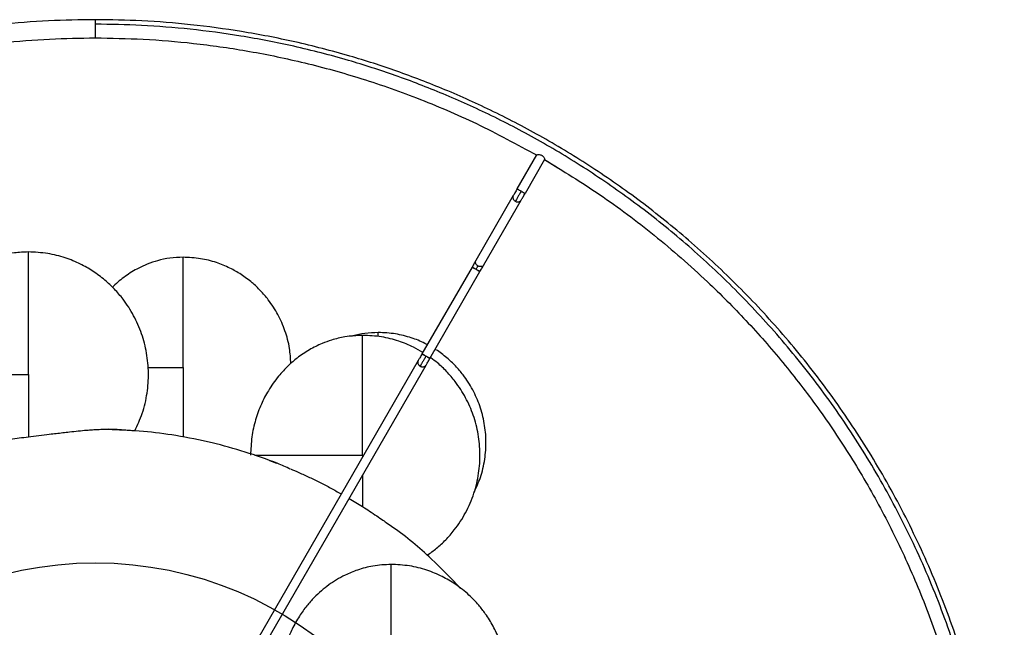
# Model space of a CAD drawing. Header units: millimetres. Extents: x -242 to 158, y -206 to 194.
# Tile 3 of 3: x -58 to 158, y 60 to 194. Entities that reach past the tile are written whole.
import ezdxf

# ---------------------------------------------------------------- set-up
doc = ezdxf.new("R2010")
doc.units = ezdxf.units.MM

msp = doc.modelspace()

# ---------------------------------------------------------------- linework, layer by layer
at = {"color": 7, "linetype": 'Continuous', "lineweight": 25}
for p, q in [((51.02, 156.64), (55.33, 164.11)), ((57.06, 163.11), (52.75, 155.64)), ((55.32, 164.06), (55.04, 164.23)), ((60, 161.21), (57.02, 163.03)), ((50.17, 155.17), (41.96, 140.94)), ((43.69, 139.94), (51.9, 154.17)), ((41.11, 139.47), (30.08, 120.38)), ((31.82, 119.38), (42.84, 138.47)), ((29.24, 118.91), (-24.09, 26.54)), ((-22.36, 25.54), (30.97, 117.91)), ((17.02, 98.09), (17.02, 97.74)), ((-3.47, 96.95), (-1.9, 96.35)), ((14.05, 88.6), (17.02, 86.79))]:
    msp.add_line(p, q, dxfattribs=at)
at = {"color": 7, "linetype": 'Continuous'}
msp.add_circle((-41.81, -6.15), 80.59, dxfattribs=at)
at = {"color": 7, "linetype": 'Continuous', "lineweight": 25}
for points, knots in [([(-41.81, 193.85), (-45.23, 193.8), (-52.24, 193.69), (-63, 192.82), (-74.24, 191.32), (-85.94, 189.05), (-97.33, 186.11), (-108.34, 182.57), (-118.91, 178.51), (-129.64, 173.66), (-140.45, 167.98), (-151.28, 161.4), (-162.02, 153.88), (-172.58, 145.38), (-182.86, 135.88), (-192.72, 125.37), (-202.04, 113.86), (-210.68, 101.38), (-218.51, 87.97), (-225.4, 73.72), (-231.23, 58.71), (-235.89, 43.08), (-239.29, 26.95), (-241.35, 10.49), (-242.04, -6.15), (-241.35, -22.79), (-239.29, -39.26), (-235.89, -55.38), (-231.23, -71.02), (-225.4, -86.02), (-218.51, -100.28), (-210.68, -113.68), (-202.04, -126.17), (-192.72, -137.68), (-182.86, -148.19), (-172.58, -157.68), (-162.02, -166.18), (-151.28, -173.7), (-140.45, -180.28), (-129.64, -185.97), (-118.91, -190.81), (-108.34, -194.87), (-97.33, -198.41), (-85.94, -201.35), (-74.24, -203.62), (-63, -205.12), (-52.24, -206), (-45.23, -206.1), (-41.81, -206.15)], [0, 0, 0, 0, 0.016322, 0.033479, 0.05151, 0.070452, 0.090341, 0.107661, 0.125675, 0.144395, 0.163829, 0.18398, 0.204846, 0.226418, 0.248682, 0.271613, 0.29518, 0.319343, 0.344053, 0.369251, 0.394871, 0.420839, 0.447075, 0.473492, 0.5, 0.526508, 0.552925, 0.579161, 0.605129, 0.630749, 0.655947, 0.680657, 0.70482, 0.728387, 0.751318, 0.773582, 0.795154, 0.81602, 0.836171, 0.855605, 0.874325, 0.892339, 0.909659, 0.929548, 0.94849, 0.966521, 0.983678, 1, 1, 1, 1]), ([(-41.81, 193.85), (-41.81, 193.82), (-41.81, 193.78), (-41.81, 193.52), (-41.81, 193.26), (-41.81, 192.94), (-41.81, 192.48), (-41.81, 191.85), (-41.81, 191.22), (-41.81, 190.76), (-41.81, 190.43), (-41.81, 190.17), (-41.81, 189.92), (-41.81, 189.87), (-41.81, 189.85)], [0, 0, 0, 0, 0.121676, 0.186693, 0.252703, 0.318317, 0.382197, 0.5, 0.617803, 0.681683, 0.747297, 0.813307, 0.878324, 1, 1, 1, 1]), ([(-41.81, -206.15), (-38.39, -206.1), (-31.38, -206), (-20.63, -205.12), (-9.39, -203.62), (2.31, -201.35), (13.7, -198.41), (24.72, -194.87), (35.29, -190.81), (46.01, -185.97), (56.83, -180.28), (67.65, -173.7), (78.39, -166.18), (88.96, -157.68), (99.23, -148.19), (109.09, -137.68), (118.41, -126.17), (127.05, -113.68), (134.89, -100.28), (141.78, -86.02), (147.61, -71.02), (152.26, -55.38), (155.66, -39.26), (157.73, -22.79), (158.42, -6.15), (157.73, 10.49), (155.66, 26.95), (152.26, 43.08), (147.61, 58.71), (141.78, 73.72), (134.89, 87.97), (127.05, 101.38), (118.41, 113.86), (109.09, 125.37), (99.23, 135.88), (88.96, 145.38), (78.39, 153.88), (67.65, 161.4), (56.83, 167.98), (46.01, 173.66), (35.29, 178.51), (24.72, 182.57), (13.7, 186.11), (2.31, 189.05), (-9.39, 191.32), (-20.63, 192.82), (-31.38, 193.69), (-38.39, 193.8), (-41.81, 193.85)], [0, 0, 0, 0, 0.016322, 0.033479, 0.05151, 0.070452, 0.090341, 0.107661, 0.125675, 0.144395, 0.163829, 0.18398, 0.204846, 0.226418, 0.248682, 0.271613, 0.29518, 0.319343, 0.344053, 0.369251, 0.394871, 0.420839, 0.447075, 0.473492, 0.5, 0.526508, 0.552925, 0.579161, 0.605129, 0.630749, 0.655947, 0.680657, 0.70482, 0.728387, 0.751318, 0.773582, 0.795154, 0.81602, 0.836171, 0.855605, 0.874325, 0.892339, 0.909659, 0.929548, 0.94849, 0.966521, 0.983678, 1, 1, 1, 1]), ([(-41.81, -205.15), (-38.41, -205.1), (-31.44, -205), (-20.73, -204.13), (-9.55, -202.64), (2.09, -200.38), (13.43, -197.45), (24.38, -193.93), (34.9, -189.89), (45.58, -185.07), (56.33, -179.41), (67.1, -172.87), (77.79, -165.38), (88.31, -156.93), (98.53, -147.48), (108.34, -137.02), (117.61, -125.57), (126.21, -113.14), (134, -99.81), (140.86, -85.62), (146.66, -70.7), (151.29, -55.14), (154.67, -39.09), (156.73, -22.71), (157.42, -6.15), (156.73, 10.4), (154.67, 26.79), (151.29, 42.83), (146.66, 58.39), (140.86, 73.32), (134, 87.5), (126.21, 100.84), (117.61, 113.26), (108.34, 124.71), (98.53, 135.17), (88.31, 144.62), (77.79, 153.08), (67.1, 160.56), (56.33, 167.11), (45.58, 172.77), (34.9, 177.58), (24.38, 181.62), (13.43, 185.15), (2.09, 188.07), (-9.55, 190.33), (-20.73, 191.82), (-31.44, 192.69), (-38.41, 192.8), (-41.81, 192.85)], [0, 0, 0, 0, 0.016322, 0.033479, 0.05151, 0.070452, 0.090341, 0.107661, 0.125675, 0.144395, 0.163829, 0.18398, 0.204846, 0.226418, 0.248682, 0.271613, 0.29518, 0.319343, 0.344053, 0.369251, 0.394871, 0.420839, 0.447075, 0.473492, 0.5, 0.526508, 0.552925, 0.579161, 0.605129, 0.630749, 0.655947, 0.680657, 0.70482, 0.728387, 0.751318, 0.773582, 0.795154, 0.81602, 0.836171, 0.855605, 0.874325, 0.892339, 0.909659, 0.929548, 0.94849, 0.966521, 0.983678, 1, 1, 1, 1]), ([(-237.81, -5.2), (-237.65, 0.22), (-237.34, 11.06), (-235.17, 27.14), (-231.81, 42.89), (-227.19, 58.14), (-221.44, 72.78), (-214.66, 86.68), (-206.97, 99.75), (-198.49, 111.91), (-189.36, 123.13), (-179.7, 133.37), (-169.65, 142.63), (-159.31, 150.9), (-148.8, 158.23), (-138.22, 164.64), (-127.65, 170.18), (-117.17, 174.9), (-106.84, 178.85), (-96.07, 182.3), (-84.94, 185.17), (-73.51, 187.38), (-62.52, 188.84), (-52.01, 189.7), (-45.15, 189.8), (-41.81, 189.85)], [0, 0, 0, 0, 0.053046, 0.1059, 0.158382, 0.210322, 0.26156, 0.311949, 0.361357, 0.409669, 0.456789, 0.502635, 0.547147, 0.590278, 0.631998, 0.67229, 0.71115, 0.748586, 0.784612, 0.819254, 0.859037, 0.896932, 0.933007, 0.967337, 1, 1, 1, 1]), ([(-41.81, 189.85), (-38.3, 189.79), (-31.07, 189.68), (-19.98, 188.73), (-8.37, 187.1), (3.72, 184.62), (16.26, 181.21), (29.15, 176.71), (42.36, 171.11), (50.96, 166.45), (55.36, 164.06)], [0, 0, 0, 0, 0.103765, 0.213104, 0.328287, 0.449574, 0.577202, 0.711381, 0.852276, 1, 1, 1, 1]), ([(55.33, 164.11), (55.34, 164.12), (55.36, 164.13), (55.47, 164.17), (55.7, 164.19), (55.99, 164.18), (56.25, 164.11), (56.44, 164.02), (56.61, 163.9), (56.79, 163.71), (56.96, 163.47), (57.04, 163.26), (57.07, 163.15), (57.07, 163.12), (57.06, 163.11)], [0, 0, 0, 0, 0.061589, 0.124958, 0.249694, 0.374417, 0.437201, 0.499704, 0.562402, 0.625166, 0.749813, 0.874573, 0.938177, 1, 1, 1, 1]), ([(57.01, 163.11), (61.1, 160.6), (69.45, 155.49), (81.44, 146.48), (92.13, 137.16), (101.51, 127.73), (109.63, 118.47), (117.33, 108.49), (124.51, 97.82), (131.09, 86.47), (136.99, 74.51), (142.13, 61.99), (146.44, 48.98), (149.87, 35.56), (152.35, 21.84), (153.85, 7.9), (154.36, -6.15), (153.85, -20.2), (152.35, -34.14), (149.87, -47.87), (146.44, -61.28), (142.13, -74.29), (136.99, -86.81), (131.09, -98.78), (124.51, -110.12), (117.33, -120.8), (109.63, -130.78), (101.51, -140.04), (92.13, -149.47), (81.44, -158.79), (69.45, -167.79), (61.1, -172.91), (57.01, -175.42)], [0, 0, 0, 0, 0.035233, 0.07188, 0.109917, 0.139334, 0.169479, 0.200319, 0.231813, 0.263911, 0.296557, 0.329689, 0.363236, 0.397123, 0.431269, 0.46559, 0.5, 0.53441, 0.568731, 0.602877, 0.636764, 0.670311, 0.703443, 0.736089, 0.768187, 0.799681, 0.830521, 0.860666, 0.890083, 0.92812, 0.964767, 1, 1, 1, 1]), ([(51.02, 156.64), (50.94, 156.49), (50.77, 156.2), (50.53, 155.79), (50.32, 155.43), (50.22, 155.25), (50.17, 155.17)], [0, 0, 0, 0, 0.245958, 0.5, 0.754042, 1, 1, 1, 1]), ([(51.89, 156.14), (51.76, 155.92), (51.51, 155.48), (51.15, 154.87), (50.84, 154.32), (50.69, 154.06), (50.61, 153.93)], [0, 0, 0, 0, 0.245958, 0.5, 0.754042, 1, 1, 1, 1]), ([(51.89, 156.14), (51.78, 156.2), (51.61, 156.3), (51.4, 156.42), (51.26, 156.5), (51.15, 156.56), (51.05, 156.62), (51.03, 156.63), (51.02, 156.64)], [0, 0, 0, 0, 0.243352, 0.373386, 0.505405, 0.636635, 0.764394, 1, 1, 1, 1]), ([(52.75, 155.64), (52.74, 155.64), (52.72, 155.65), (52.62, 155.71), (52.51, 155.78), (52.37, 155.86), (52.17, 155.98), (52, 156.07), (51.89, 156.14)], [0, 0, 0, 0, 0.2356056, 0.3633653, 0.4945948, 0.6266144, 0.7566477, 1, 1, 1, 1]), ([(50.18, 155.16), (50.15, 155.11), (50.07, 154.98), (50.06, 154.71), (50.15, 154.4), (50.34, 154.12), (50.53, 154), (50.61, 153.93)], [0, 0, 0, 0, 0.135737, 0.348704, 0.572308, 0.793495, 1, 1, 1, 1]), ([(50.61, 153.93), (50.68, 153.9), (50.82, 153.83), (50.96, 153.8), (51.04, 153.79)], [0, 0, 0, 0, 0.4851705, 1, 1, 1, 1]), ([(51.04, 153.79), (51.15, 153.79), (51.38, 153.78), (51.66, 153.9), (51.84, 154.04), (51.88, 154.15), (51.9, 154.17)], [0, 0, 0, 0, 0.3150969, 0.6263651, 0.916625, 1, 1, 1, 1]), ([(51.9, 154.17), (51.95, 154.25), (52.05, 154.43), (52.26, 154.79), (52.5, 155.2), (52.67, 155.49), (52.75, 155.64)], [0, 0, 0, 0, 0.245958, 0.5, 0.754042, 1, 1, 1, 1]), ([(-56.51, 142.79), (-57.54, 142.75), (-59.44, 142.68), (-61.98, 142.18), (-63.99, 141.59), (-66.13, 140.78), (-68.56, 139.57), (-71.08, 137.87), (-73.4, 135.88), (-75.64, 133.48), (-77.7, 130.56), (-79.41, 127.26), (-80.68, 123.77), (-81.56, 119.91), (-81.67, 117.2), (-81.73, 115.83)], [0, 0, 0, 0, 0.075114, 0.138678, 0.188986, 0.227979, 0.306259, 0.38751, 0.450514, 0.530781, 0.628003, 0.7113, 0.802254, 0.899199, 1, 1, 1, 1]), ([(-56.51, 115.83), (-56.51, 117.59), (-56.51, 121.12), (-56.51, 126.22), (-56.51, 130.9), (-56.51, 135.01), (-56.51, 138.39), (-56.51, 140.93), (-56.51, 142.36), (-56.51, 142.96), (-56.51, 142.78), (-56.51, 142.78)], [0, 0, 0, 0, 0.1249066, 0.2496536, 0.3743758, 0.4992713, 0.6241249, 0.7488119, 0.8736202, 0.9985316, 1, 1, 1, 1]), ([(-33.09, 103.49), (-32.51, 104.74), (-31.27, 107.38), (-30.3, 111.69), (-29.98, 116.16), (-30.4, 120.57), (-31.5, 124.82), (-33.25, 128.82), (-35.34, 132.07), (-37.53, 134.63), (-39.75, 136.72), (-42.25, 138.59), (-45.18, 140.25), (-48.48, 141.6), (-52.33, 142.59), (-55.09, 142.72), (-56.51, 142.79)], [0, 0, 0, 0, 0.075302, 0.159743, 0.240163, 0.320491, 0.400964, 0.480065, 0.559021, 0.612006, 0.664871, 0.726149, 0.783269, 0.848944, 0.921793, 1, 1, 1, 1]), ([(-22.48, 141.62), (-23.46, 141.58), (-25.35, 141.51), (-27.99, 140.94), (-30.27, 140.18), (-32.68, 139.08), (-35.19, 137.5), (-37.07, 136), (-37.92, 135.08), (-38, 135)], [0, 0, 0, 0, 0.170219, 0.326475, 0.465686, 0.585343, 0.783145, 0.980429, 1, 1, 1, 1]), ([(-22.48, 117.35), (-22.48, 118.94), (-22.48, 122.12), (-22.48, 126.71), (-22.48, 130.92), (-22.48, 134.62), (-22.48, 137.66), (-22.48, 139.95), (-22.48, 141.23), (-22.48, 141.77), (-22.48, 141.62), (-22.48, 141.62)], [0, 0, 0, 0, 0.124907, 0.249654, 0.374376, 0.499271, 0.624125, 0.748812, 0.87362, 0.998532, 1, 1, 1, 1]), ([(1.24, 118.27), (1.17, 119.38), (1.02, 121.82), (0.03, 125.45), (-1.53, 129.05), (-3.42, 131.97), (-5.39, 134.28), (-7.38, 136.16), (-9.64, 137.84), (-12.27, 139.34), (-15.25, 140.55), (-18.71, 141.44), (-21.19, 141.56), (-22.48, 141.62)], [0, 0, 0, 0, 0.090702, 0.198389, 0.304239, 0.409896, 0.480798, 0.551541, 0.633541, 0.709977, 0.797862, 0.895346, 1, 1, 1, 1]), ([(41.96, 140.94), (41.91, 140.85), (41.81, 140.68), (41.6, 140.32), (41.36, 139.91), (41.19, 139.61), (41.11, 139.47)], [0, 0, 0, 0, 0.245958, 0.5, 0.754042, 1, 1, 1, 1]), ([(42.4, 139.7), (42.31, 139.77), (42.12, 139.89), (41.93, 140.17), (41.85, 140.48), (41.86, 140.75), (41.93, 140.88), (41.96, 140.93)], [0, 0, 0, 0, 0.206505, 0.427692, 0.651296, 0.864263, 1, 1, 1, 1]), ([(41.97, 138.97), (41.86, 139.03), (41.69, 139.13), (41.49, 139.25), (41.35, 139.33), (41.24, 139.39), (41.14, 139.45), (41.12, 139.46), (41.11, 139.47)], [0, 0, 0, 0, 0.243352, 0.373386, 0.505405, 0.636635, 0.764394, 1, 1, 1, 1]), ([(41.11, 139.47), (41.12, 139.46), (41.14, 139.45), (41.24, 139.39), (41.35, 139.33), (41.49, 139.25), (41.69, 139.13), (41.86, 139.03), (41.97, 138.97)], [0, 0, 0, 0, 0.235606, 0.363365, 0.494595, 0.626614, 0.756648, 1, 1, 1, 1]), ([(41.97, 138.97), (42.02, 139.04), (42.1, 139.19), (42.22, 139.39), (42.32, 139.58), (42.37, 139.66), (42.4, 139.7)], [0, 0, 0, 0, 0.245958, 0.5, 0.754042, 1, 1, 1, 1]), ([(41.97, 138.97), (42.08, 138.91), (42.25, 138.81), (42.46, 138.69), (42.6, 138.61), (42.71, 138.55), (42.81, 138.49), (42.83, 138.48), (42.84, 138.47)], [0, 0, 0, 0, 0.2433523, 0.3733856, 0.5054052, 0.6366347, 0.7643944, 1, 1, 1, 1]), ([(42.84, 138.47), (42.83, 138.48), (42.81, 138.49), (42.71, 138.55), (42.6, 138.61), (42.46, 138.69), (42.25, 138.81), (42.08, 138.91), (41.97, 138.97)], [0, 0, 0, 0, 0.235606, 0.363365, 0.494595, 0.626614, 0.756648, 1, 1, 1, 1]), ([(42.82, 139.56), (42.75, 139.57), (42.6, 139.6), (42.46, 139.67), (42.4, 139.7)], [0, 0, 0, 0, 0.51483, 1, 1, 1, 1]), ([(43.68, 139.94), (43.67, 139.92), (43.62, 139.81), (43.44, 139.67), (43.16, 139.55), (42.94, 139.55), (42.82, 139.56)], [0, 0, 0, 0, 0.083375, 0.373635, 0.684903, 1, 1, 1, 1]), ([(42.84, 138.47), (42.92, 138.61), (43.09, 138.91), (43.33, 139.32), (43.54, 139.68), (43.64, 139.85), (43.69, 139.94)], [0, 0, 0, 0, 0.245958, 0.5, 0.754042, 1, 1, 1, 1]), ([(17.02, 124.45), (15.71, 124.39), (13.39, 124.27), (10.42, 123.53), (7.8, 122.58), (5.24, 121.31), (2.78, 119.65), (0.51, 117.7), (-1.68, 115.35), (-3.69, 112.49), (-5.37, 109.27), (-6.61, 105.86), (-7.47, 102.08), (-7.58, 99.44), (-7.64, 98.09)], [0, 0, 0, 0, 0.097636, 0.173714, 0.227914, 0.3062, 0.387458, 0.450468, 0.530741, 0.627971, 0.711275, 0.802237, 0.89919, 1, 1, 1, 1]), ([(20.44, 125.07), (19.46, 125.03), (17.58, 124.94), (15.64, 124.59), (14.71, 124.27), (14.64, 124.25)], [0, 0, 0, 0, 0.5013056, 0.9614886, 1, 1, 1, 1]), ([(17.02, 98.09), (17.02, 99.82), (17.02, 103.27), (17.02, 108.25), (17.02, 112.83), (17.02, 116.85), (17.02, 120.15), (17.02, 122.64), (17.02, 124.03), (17.02, 124.62), (17.02, 124.45), (17.02, 124.45)], [0, 0, 0, 0, 0.124907, 0.249654, 0.374376, 0.499272, 0.624126, 0.748813, 0.873621, 0.998533, 1, 1, 1, 1]), ([(30.26, 120.68), (29.58, 121.08), (27.9, 122.08), (24.86, 123.28), (21.11, 124.26), (18.41, 124.39), (17.02, 124.45)], [0, 0, 0, 0, 0.169216, 0.420966, 0.700213, 1, 1, 1, 1]), ([(20.44, 124.17), (20.44, 124.32), (20.44, 124.95), (20.44, 125.23), (20.44, 125.07), (20.44, 125.07)], [0, 0, 0, 0, 0.2410897, 0.9911821, 1, 1, 1, 1]), ([(31.24, 122.38), (31.07, 122.48), (29.96, 123.12), (27.64, 123.99), (24.2, 124.9), (21.72, 125.02), (20.44, 125.07)], [0, 0, 0, 0, 0.053815, 0.340535, 0.658571, 1, 1, 1, 1]), ([(41.58, 90.08), (42.06, 91.1), (43.13, 93.38), (43.97, 97.16), (44.26, 101.17), (43.89, 105.13), (42.9, 108.94), (41.32, 112.53), (39.44, 115.45), (37.48, 117.76), (35.48, 119.61), (33.97, 120.83), (33.04, 121.36), (32.98, 121.39)], [0, 0, 0, 0, 0.095465, 0.212098, 0.323178, 0.43413, 0.545284, 0.654542, 0.763599, 0.836784, 0.909804, 0.994444, 1, 1, 1, 1]), ([(30.08, 120.38), (30, 120.23), (29.83, 119.94), (29.6, 119.53), (29.39, 119.17), (29.29, 118.99), (29.24, 118.91)], [0, 0, 0, 0, 0.245973, 0.5, 0.754027, 1, 1, 1, 1]), ([(30.95, 119.88), (30.83, 119.66), (30.57, 119.22), (30.22, 118.61), (29.9, 118.06), (29.75, 117.8), (29.68, 117.68)], [0, 0, 0, 0, 0.245973, 0.5, 0.754027, 1, 1, 1, 1]), ([(30.95, 119.88), (30.84, 119.94), (30.67, 120.04), (30.47, 120.16), (30.33, 120.24), (30.22, 120.3), (30.11, 120.36), (30.1, 120.37), (30.08, 120.38)], [0, 0, 0, 0, 0.243352, 0.373386, 0.505405, 0.636635, 0.764394, 1, 1, 1, 1]), ([(30.08, 120.38), (30.1, 120.37), (30.11, 120.36), (30.22, 120.3), (30.33, 120.24), (30.47, 120.16), (30.67, 120.04), (30.84, 119.94), (30.95, 119.88)], [0, 0, 0, 0, 0.235606, 0.363365, 0.494595, 0.626614, 0.756648, 1, 1, 1, 1]), ([(30.95, 119.88), (31.06, 119.81), (31.23, 119.71), (31.43, 119.6), (31.57, 119.52), (31.68, 119.45), (31.79, 119.39), (31.81, 119.38), (31.82, 119.38)], [0, 0, 0, 0, 0.243352, 0.373386, 0.505405, 0.636635, 0.764394, 1, 1, 1, 1]), ([(31.82, 119.38), (31.81, 119.38), (31.79, 119.39), (31.68, 119.45), (31.57, 119.52), (31.43, 119.6), (31.23, 119.71), (31.06, 119.81), (30.95, 119.88)], [0, 0, 0, 0, 0.235606, 0.363365, 0.494595, 0.626614, 0.756648, 1, 1, 1, 1]), ([(30.97, 117.91), (31.02, 117.99), (31.12, 118.17), (31.33, 118.53), (31.57, 118.94), (31.73, 119.23), (31.82, 119.38)], [0, 0, 0, 0, 0.245973, 0.5, 0.754027, 1, 1, 1, 1]), ([(31.2, 76.12), (31.91, 76.61), (33.36, 77.62), (35.36, 79.49), (37.6, 82.04), (39.8, 85.43), (41.61, 89.65), (42.65, 94.04), (42.95, 98.42), (42.55, 102.73), (41.47, 106.89), (39.76, 110.79), (37.72, 113.97), (35.57, 116.47), (33.77, 118.22), (32.5, 119.13), (32, 119.49)], [0, 0, 0, 0, 0.050544, 0.104748, 0.161556, 0.250786, 0.342486, 0.431413, 0.516105, 0.600701, 0.685449, 0.768752, 0.851903, 0.907702, 0.963376, 1, 1, 1, 1]), ([(-30.21, 117.35), (-29.22, 117.35), (-26.72, 117.35), (-24.08, 117.35), (-22.48, 117.35)], [0, 0, 0, 0, 0.396748, 1, 1, 1, 1]), ([(-22.48, 117.35), (-22.48, 115.81), (-22.48, 112.74), (-22.48, 108.62), (-22.48, 105.05), (-22.48, 103.11), (-22.48, 102.13)], [0, 0, 0, 0, 0.280166, 0.559993, 0.779874, 1, 1, 1, 1]), ([(29.25, 118.91), (29.22, 118.85), (29.14, 118.72), (29.13, 118.45), (29.21, 118.14), (29.41, 117.87), (29.59, 117.74), (29.68, 117.68)], [0, 0, 0, 0, 0.135598, 0.348591, 0.572232, 0.793458, 1, 1, 1, 1]), ([(29.68, 117.68), (29.75, 117.64), (29.88, 117.57), (30.03, 117.55), (30.1, 117.53)], [0, 0, 0, 0, 0.485179, 1, 1, 1, 1]), ([(30.1, 117.53), (30.22, 117.53), (30.44, 117.52), (30.73, 117.64), (30.9, 117.78), (30.95, 117.89), (30.96, 117.91)], [0, 0, 0, 0, 0.315009, 0.626213, 0.916425, 1, 1, 1, 1]), ([(-81.62, 115.83), (-81.65, 115.83), (-81.73, 115.83), (-80.88, 115.83), (-78.8, 115.83), (-75.59, 115.83), (-71.57, 115.83), (-66.9, 115.83), (-61.81, 115.83), (-58.28, 115.83), (-56.51, 115.83)], [0, 0, 0, 0, 0.06794, 0.19722, 0.32616, 0.457826, 0.592165, 0.72787, 0.863848, 1, 1, 1, 1]), ([(-56.51, 115.83), (-56.51, 114.49), (-56.51, 111.81), (-56.51, 108.16), (-56.51, 104.92), (-56.51, 103.08), (-56.51, 102.15)], [0, 0, 0, 0, 0.280226, 0.560241, 0.78011, 1, 1, 1, 1]), ([(-71.94, 99.64), (-71.81, 99.68), (-71.56, 99.75), (-70.38, 100.05), (-68.81, 100.38), (-66.87, 100.71), (-65.74, 100.9), (-63.69, 101.21), (-60.64, 101.64), (-57.85, 101.99), (-56.51, 102.15)], [0, 0, 0, 0, 0.036834, 0.071772, 0.316504, 0.392382, 0.465453, 0.53581, 0.777436, 1, 1, 1, 1]), ([(-56.51, 102.15), (-55.75, 102.25), (-54.2, 102.45), (-52.17, 102.69), (-50.42, 102.9), (-48.93, 103.07), (-46.61, 103.33), (-44.41, 103.56), (-42.41, 103.71), (-41.18, 103.78), (-39.97, 103.82), (-39.24, 103.81), (-38.86, 103.81)], [0, 0, 0, 0, 0.1136898, 0.2279398, 0.3019296, 0.3774175, 0.4553293, 0.6678088, 0.7448474, 0.8255731, 0.9103367, 1, 1, 1, 1]), ([(1.1, 95.06), (0.18, 95.47), (-3.06, 96.91), (-8.8, 98.85), (-16.28, 100.95), (-23.75, 102.44), (-31.38, 103.46), (-36.34, 103.69), (-38.92, 103.81)], [0, 0, 0, 0, 0.073108, 0.258015, 0.440621, 0.638251, 0.812323, 1, 1, 1, 1]), ([(-38.86, 103.81), (-38.36, 103.79), (-37.4, 103.76), (-36.18, 103.7), (-34.83, 103.63), (-33.65, 103.55), (-32.95, 103.49), (-33.1, 103.5), (-33.13, 103.5)], [0, 0, 0, 0, 0.144198, 0.278339, 0.41883, 0.671382, 0.938446, 1, 1, 1, 1]), ([(-6.7, 98.09), (-6.23, 98.09), (-5.27, 98.09), (-2.81, 98.09), (0.23, 98.09), (3.86, 98.09), (7.96, 98.09), (12.42, 98.09), (15.48, 98.09), (17.02, 98.09)], [0, 0, 0, 0, 0.134739, 0.2716826, 0.4112269, 0.5526504, 0.7015876, 0.850716, 1, 1, 1, 1]), ([(1.12, 95.12), (1.75, 94.85), (3.1, 94.27), (5.3, 93.26), (7.65, 92.11), (10, 90.9), (11.54, 90.03), (12.31, 89.59)], [0, 0, 0, 0, 0.181789, 0.39304, 0.597832, 0.800176, 1, 1, 1, 1]), ([(17.02, 93.74), (17.02, 93.03), (17.02, 90.63), (17.02, 88.38), (17.02, 86.79)], [0, 0, 0, 0, 0.29636, 1, 1, 1, 1]), ([(17.02, 86.79), (17.52, 86.47), (18.59, 85.78), (20.08, 84.79), (21.39, 83.88), (22.14, 83.35), (22.46, 83.11)], [0, 0, 0, 0, 0.258634, 0.544502, 0.80115, 1, 1, 1, 1]), ([(38.58, 68.81), (36.46, 70.99), (31.81, 75.82), (26.3, 80.5), (22.84, 82.79), (22.43, 83.06)], [0, 0, 0, 0, 0.42305, 0.931485, 1, 1, 1, 1]), ([(23.26, 74.09), (21.93, 74.02), (19.42, 73.89), (16.05, 72.98), (13.38, 71.89), (11.29, 70.75), (9.55, 69.59), (7.91, 68.29), (6.29, 66.77), (4.65, 64.92), (2.98, 62.62), (1.54, 60.04), (0.36, 57.24), (-0.49, 54.36), (-1.07, 51.22), (-1.14, 49.04), (-1.18, 47.93)], [0, 0, 0, 0, 0.100686, 0.188988, 0.262018, 0.317688, 0.368579, 0.420177, 0.476395, 0.537157, 0.607381, 0.690171, 0.759966, 0.835574, 0.916001, 1, 1, 1, 1]), ([(23.26, 21.76), (24.6, 21.83), (27.27, 21.95), (31.15, 22.94), (34.77, 24.45), (38.02, 26.44), (40.8, 28.76), (43.1, 31.27), (44.92, 33.85), (46.44, 36.62), (47.58, 39.47), (48.34, 42.31), (48.81, 45.2), (48.96, 48.24), (48.72, 51.5), (48.1, 54.64), (47.11, 57.67), (45.77, 60.56), (44.22, 63.05), (42.44, 65.34), (40.29, 67.57), (37.6, 69.7), (34.47, 71.54), (31.1, 72.92), (27.31, 73.9), (24.63, 74.02), (23.26, 74.09)], [0, 0, 0, 0, 0.049303, 0.098549, 0.146967, 0.193821, 0.238461, 0.280368, 0.319169, 0.354634, 0.396558, 0.432412, 0.462884, 0.504378, 0.544127, 0.583354, 0.622011, 0.661261, 0.700956, 0.729921, 0.76801, 0.815274, 0.856255, 0.901298, 0.949557, 1, 1, 1, 1]), ([(23.26, 73.96), (23.26, 73.97), (23.26, 73.98), (23.26, 72.77), (23.26, 70.5), (23.26, 67.21), (23.26, 63.15), (23.26, 58.45), (23.26, 53.3), (23.26, 49.72), (23.26, 47.93)], [0, 0, 0, 0, 0.083653, 0.212406, 0.341559, 0.47167, 0.602778, 0.734563, 0.867014, 1, 1, 1, 1])]:
    msp.add_open_spline(points, degree=3, knots=knots, dxfattribs=at)

doc.saveas('drawing.dxf')
